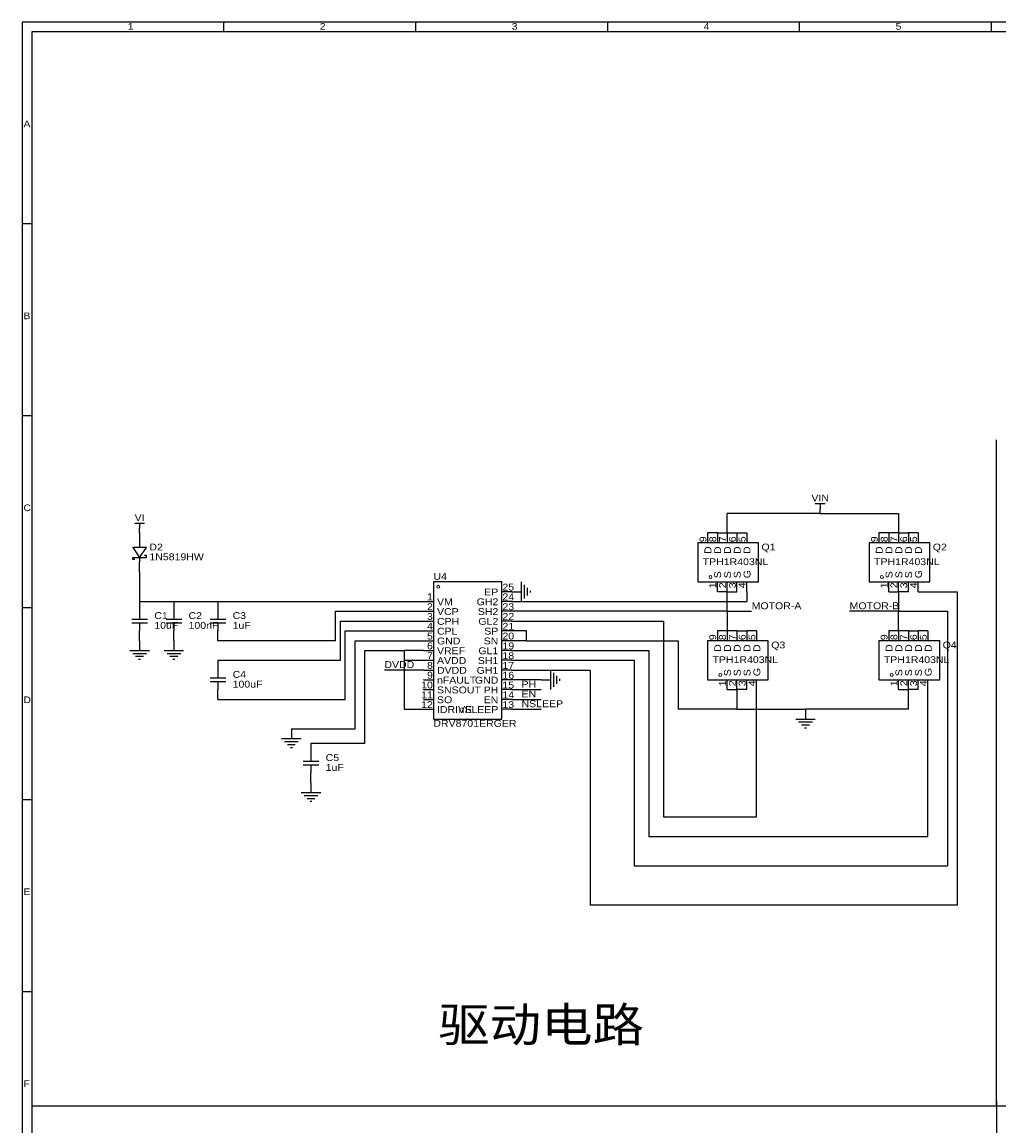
# Model space of a CAD drawing. Header units: millimetres. Extents: x 0 to 589, y 3 to 521.
# Tile 2 of 4: x 0 to 253, y 235 to 521. Entities that reach past the tile are written whole.
import ezdxf
from ezdxf.enums import TextEntityAlignment as Align

# ---------------------------------------------------------------- set-up
doc = ezdxf.new("R2010")
doc.units = ezdxf.units.MM
doc.header["$MEASUREMENT"] = 0
doc.styles.get("Standard").update_dxf_attribs({"font": 'arial.ttf'})

msp = doc.modelspace()

# ---------------------------------------------------------------- linework, layer by layer
at = {"color": 1, "true_color": 0x000000}
for points in [[(0, 521.09), (0, 106.56), (588.77, 106.56), (588.77, 521.09)], [(2.54, 518.55), (2.54, 109.1), (586.23, 109.1), (586.23, 518.55)]]:
    msp.add_lwpolyline(points, close=True, dxfattribs=at)
for points in [[(52.32, 518.55), (52.32, 521.09)], [(102.11, 518.55), (102.11, 521.09)], [(151.89, 518.55), (151.89, 521.09)], [(201.68, 518.55), (201.68, 521.09)], [(251.46, 518.55), (251.46, 521.09)], [(2.54, 468.77), (0, 468.77)], [(2.54, 418.99), (0, 418.99)], [(2.54, 240.03), (252.73, 240.03), (252.73, 381), (252.73, 412.75)], [(2.54, 369.2), (0, 369.2)], [(104.2, 350.58), (104.08, 350.46)], [(104.08, 350.58), (104.2, 350.46)], [(104.2, 348.04), (104.08, 347.92)], [(104.08, 348.04), (104.2, 347.92)], [(104.2, 345.5), (104.08, 345.38)], [(104.08, 345.5), (104.2, 345.38)], [(252.73, 240.03), (440.69, 240.03), (440.69, 325.12)], [(2.54, 319.42), (0, 319.42)], [(2.54, 269.63), (0, 269.63)], [(252.73, 241.3), (252.73, 2.54)]]:
    msp.add_lwpolyline(points, dxfattribs=at)
at = {"color": 1, "true_color": 0xa00000}
for points in [[(205.74, 396.24), (208.28, 396.24)], [(207.01, 396.24), (207.01, 394.97)], [(29.21, 391.16), (31.75, 391.16)], [(30.48, 391.16), (30.48, 389.89)], [(30.48, 386.08), (30.48, 384.81)], [(29.21, 381.76), (28.7, 381.76), (28.7, 382.27), (32.26, 382.27), (32.26, 382.78), (31.75, 382.78)], [(30.48, 382.27), (30.48, 381)], [(129.54, 370.84), (129.54, 375.92)], [(130.3, 371.6), (130.3, 375.16)], [(131.06, 372.36), (131.06, 374.4)], [(131.83, 373.13), (131.83, 373.63)], [(30.48, 368.3), (30.48, 366.27)], [(39.37, 368.3), (39.37, 366.27)], [(50.8, 368.3), (50.8, 366.27)], [(28.45, 366.27), (32.51, 366.27)], [(32.51, 365.25), (28.45, 365.25)], [(30.48, 365.25), (30.48, 363.22)], [(37.34, 366.27), (41.4, 366.27)], [(41.4, 365.25), (37.34, 365.25)], [(39.37, 365.25), (39.37, 363.22)], [(48.77, 366.27), (52.83, 366.27)], [(52.83, 365.25), (48.77, 365.25)], [(50.8, 365.25), (50.8, 363.22)], [(27.94, 358.14), (33.02, 358.14)], [(36.83, 358.14), (41.91, 358.14)], [(28.7, 357.38), (32.26, 357.38)], [(29.46, 356.62), (31.5, 356.62)], [(30.23, 355.85), (30.73, 355.85)], [(37.59, 357.38), (41.15, 357.38)], [(38.35, 356.62), (40.39, 356.62)], [(39.12, 355.85), (39.62, 355.85)], [(50.8, 353.06), (50.8, 351.03)], [(137.16, 347.98), (137.16, 353.06)], [(137.92, 348.74), (137.92, 352.3)], [(48.77, 351.03), (52.83, 351.03)], [(52.83, 350.01), (48.77, 350.01)], [(50.8, 350.01), (50.8, 347.98)], [(138.68, 349.5), (138.68, 351.54)], [(139.45, 350.27), (139.45, 350.77)], [(200.66, 340.36), (205.74, 340.36)], [(201.42, 339.6), (204.98, 339.6)], [(202.18, 338.84), (204.22, 338.84)], [(202.95, 338.07), (203.45, 338.07)], [(67.31, 335.28), (72.39, 335.28)], [(68.07, 334.52), (71.63, 334.52)], [(68.83, 333.76), (70.87, 333.76)], [(69.6, 332.99), (70.1, 332.99)], [(72.9, 329.44), (76.96, 329.44)], [(74.93, 331.47), (74.93, 329.44)], [(76.96, 328.42), (72.9, 328.42)], [(74.93, 328.42), (74.93, 326.39)], [(72.39, 321.31), (77.47, 321.31)], [(73.15, 320.55), (76.71, 320.55)], [(73.91, 319.79), (75.95, 319.79)], [(74.68, 319.02), (75.18, 319.02)]]:
    msp.add_lwpolyline(points, dxfattribs=at)
at = {"color": 1, "true_color": 0x008800}
for points in [[(182.88, 388.62), (182.88, 393.7)], [(207.01, 393.7), (182.88, 393.7)], [(207.01, 393.7), (227.33, 393.7)], [(227.33, 393.7), (227.33, 388.62)], [(180.34, 388.62), (177.8, 388.62)], [(180.34, 388.62), (182.88, 388.62)], [(182.88, 388.62), (185.42, 388.62)], [(185.42, 388.62), (187.96, 388.62)], [(224.79, 388.62), (222.25, 388.62)], [(227.33, 388.62), (224.79, 388.62)], [(227.33, 388.62), (229.87, 388.62)], [(232.41, 388.62), (229.87, 388.62)], [(30.48, 378.46), (30.48, 370.84)], [(182.88, 373.38), (180.34, 373.38)], [(182.88, 373.38), (185.42, 373.38)], [(182.88, 368.3), (182.88, 373.38)], [(187.96, 373.38), (187.96, 370.84)], [(224.79, 373.38), (227.33, 373.38)], [(229.87, 373.38), (227.33, 373.38)], [(227.33, 373.38), (227.33, 368.3)], [(232.41, 373.38), (242.57, 373.38)], [(242.57, 373.38), (242.57, 292.1)], [(30.48, 370.84), (39.37, 370.84)], [(39.37, 370.84), (50.8, 370.84)], [(50.8, 370.84), (104.14, 370.84)], [(127, 370.84), (187.96, 370.84)], [(81.28, 360.68), (81.28, 368.3)], [(81.28, 368.3), (104.14, 368.3)], [(182.88, 368.3), (127, 368.3)], [(182.88, 368.3), (182.88, 363.22)], [(182.88, 368.3), (189.23, 368.3)], [(227.33, 368.3), (214.63, 368.3)], [(227.33, 368.3), (240.03, 368.3)], [(227.33, 363.22), (227.33, 368.3)], [(240.03, 368.3), (240.03, 302.26)], [(82.55, 355.6), (82.55, 365.76)], [(82.55, 365.76), (104.14, 365.76)], [(127, 365.76), (166.37, 365.76)], [(166.37, 365.76), (166.37, 314.96)], [(81.28, 360.68), (50.8, 360.68)], [(83.82, 345.44), (83.82, 363.22)], [(83.82, 363.22), (104.14, 363.22)], [(86.36, 337.82), (86.36, 360.68)], [(86.36, 360.68), (104.14, 360.68)], [(130.81, 363.22), (127, 363.22)], [(130.81, 360.68), (127, 360.68)], [(130.81, 360.68), (130.81, 363.22)], [(130.81, 360.68), (170.18, 360.68)], [(170.18, 360.68), (170.18, 342.9)], [(182.88, 363.22), (180.34, 363.22)], [(185.42, 363.22), (182.88, 363.22)], [(185.42, 363.22), (187.96, 363.22)], [(190.5, 363.22), (187.96, 363.22)], [(227.33, 363.22), (224.79, 363.22)], [(229.87, 363.22), (227.33, 363.22)], [(229.87, 363.22), (232.41, 363.22)], [(234.95, 363.22), (232.41, 363.22)], [(88.9, 358.14), (99.06, 358.14)], [(88.9, 334.01), (88.9, 358.14)], [(99.06, 358.14), (99.06, 355.6)], [(104.14, 358.14), (99.06, 358.14)], [(127, 358.14), (162.56, 358.14)], [(162.56, 358.14), (162.56, 309.88)], [(50.8, 355.6), (82.55, 355.6)], [(99.06, 355.6), (99.06, 342.9)], [(99.06, 355.6), (104.14, 355.6)], [(127, 355.6), (158.75, 355.6)], [(158.75, 355.6), (158.75, 302.26)], [(104.14, 353.06), (93.98, 353.06)], [(127, 353.06), (147.32, 353.06)], [(147.32, 353.06), (147.32, 292.1)], [(134.62, 350.52), (127, 350.52)], [(127, 347.98), (134.62, 347.98)], [(182.88, 347.98), (185.42, 347.98)], [(187.96, 347.98), (185.42, 347.98)], [(185.42, 347.98), (185.42, 342.9)], [(190.5, 314.96), (190.5, 347.98)], [(227.33, 347.98), (229.87, 347.98)], [(229.87, 342.9), (229.87, 347.98)], [(232.41, 347.98), (229.87, 347.98)], [(234.95, 309.88), (234.95, 347.98)], [(50.8, 345.44), (83.82, 345.44)], [(127, 345.44), (134.62, 345.44)], [(99.06, 342.9), (104.14, 342.9)], [(127, 342.9), (134.62, 342.9)], [(185.42, 342.9), (170.18, 342.9)], [(185.42, 342.9), (203.2, 342.9)], [(229.87, 342.9), (203.2, 342.9)], [(69.85, 337.82), (86.36, 337.82)], [(88.9, 334.01), (74.93, 334.01)], [(166.37, 314.96), (190.5, 314.96)], [(162.56, 309.88), (234.95, 309.88)], [(158.75, 302.26), (240.03, 302.26)], [(242.57, 292.1), (147.32, 292.1)]]:
    msp.add_lwpolyline(points, dxfattribs=at)
at = {"color": 1, "true_color": 0x880000}
for points in [[(207.01, 393.7), (207.01, 394.97)], [(30.48, 388.62), (30.48, 389.89)], [(30.48, 388.62), (30.48, 386.08)], [(177.8, 388.62), (177.8, 386.08)], [(180.34, 388.62), (180.34, 386.08)], [(182.88, 388.62), (182.88, 386.08)], [(185.42, 388.62), (185.42, 386.08)], [(187.96, 388.62), (187.96, 386.08)], [(222.25, 388.62), (222.25, 386.08)], [(224.79, 388.62), (224.79, 386.08)], [(227.33, 388.62), (227.33, 386.08)], [(229.87, 388.62), (229.87, 386.08)], [(232.41, 388.62), (232.41, 386.08)], [(30.48, 378.46), (30.48, 381)], [(180.34, 373.38), (180.34, 375.92)], [(182.88, 373.38), (182.88, 375.92)], [(185.42, 373.38), (185.42, 375.92)], [(187.96, 373.38), (187.96, 375.92)], [(224.79, 373.38), (224.79, 375.92)], [(227.33, 373.38), (227.33, 375.92)], [(229.87, 373.38), (229.87, 375.92)], [(232.41, 373.38), (232.41, 375.92)], [(127, 373.38), (124.46, 373.38)], [(127, 373.38), (129.54, 373.38)], [(30.48, 370.84), (30.48, 368.3)], [(39.37, 370.84), (39.37, 368.3)], [(50.8, 370.84), (50.8, 368.3)], [(104.14, 370.84), (106.68, 370.84)], [(127, 370.84), (124.46, 370.84)], [(104.14, 368.3), (106.68, 368.3)], [(127, 368.3), (124.46, 368.3)], [(104.14, 365.76), (106.68, 365.76)], [(127, 365.76), (124.46, 365.76)], [(30.48, 360.68), (30.48, 363.22)], [(30.48, 360.68), (30.48, 358.14)], [(39.37, 360.68), (39.37, 363.22)], [(39.37, 360.68), (39.37, 358.14)], [(50.8, 360.68), (50.8, 363.22)], [(104.14, 363.22), (106.68, 363.22)], [(104.14, 360.68), (106.68, 360.68)], [(127, 363.22), (124.46, 363.22)], [(127, 360.68), (124.46, 360.68)], [(180.34, 363.22), (180.34, 360.68)], [(182.88, 363.22), (182.88, 360.68)], [(185.42, 363.22), (185.42, 360.68)], [(187.96, 363.22), (187.96, 360.68)], [(190.5, 363.22), (190.5, 360.68)], [(224.79, 363.22), (224.79, 360.68)], [(227.33, 363.22), (227.33, 360.68)], [(229.87, 363.22), (229.87, 360.68)], [(232.41, 363.22), (232.41, 360.68)], [(234.95, 363.22), (234.95, 360.68)], [(104.14, 358.14), (106.68, 358.14)], [(127, 358.14), (124.46, 358.14)], [(50.8, 355.6), (50.8, 353.06)], [(104.14, 355.6), (106.68, 355.6)], [(127, 355.6), (124.46, 355.6)], [(104.14, 353.06), (106.68, 353.06)], [(127, 353.06), (124.46, 353.06)], [(104.14, 350.52), (106.68, 350.52)], [(127, 350.52), (124.46, 350.52)], [(134.62, 350.52), (137.16, 350.52)], [(182.88, 347.98), (182.88, 350.52)], [(185.42, 347.98), (185.42, 350.52)], [(187.96, 347.98), (187.96, 350.52)], [(190.5, 347.98), (190.5, 350.52)], [(227.33, 347.98), (227.33, 350.52)], [(229.87, 347.98), (229.87, 350.52)], [(232.41, 347.98), (232.41, 350.52)], [(234.95, 347.98), (234.95, 350.52)], [(50.8, 345.44), (50.8, 347.98)], [(104.14, 347.98), (106.68, 347.98)], [(127, 347.98), (124.46, 347.98)], [(104.14, 345.44), (106.68, 345.44)], [(127, 345.44), (124.46, 345.44)], [(104.14, 342.9), (106.68, 342.9)], [(127, 342.9), (124.46, 342.9)], [(203.2, 342.9), (203.2, 340.36)], [(69.85, 337.82), (69.85, 335.28)], [(74.93, 334.01), (74.93, 331.47)], [(74.93, 323.85), (74.93, 326.39)], [(74.93, 323.85), (74.93, 321.31)]]:
    msp.add_lwpolyline(points, dxfattribs=at)
at = {"color": 1, "true_color": 0xa00000}
for points in [[(28.7, 384.81), (30.48, 382.27), (32.26, 384.81)], [(175.26, 386.08), (175.26, 375.92), (191.01, 375.92), (191.01, 386.08)], [(219.71, 386.08), (219.71, 375.92), (235.46, 375.92), (235.46, 386.08)], [(106.68, 375.92), (106.68, 340.36), (124.46, 340.36), (124.46, 375.92)], [(177.8, 360.68), (177.8, 350.52), (193.55, 350.52), (193.55, 360.68)], [(222.25, 360.68), (222.25, 350.52), (238, 350.52), (238, 360.68)]]:
    msp.add_lwpolyline(points, close=True, dxfattribs=at)
at = {"color": 1, "lineweight": 0, "true_color": 0xa00000}
for centre in [(107.95, 374.65), (178.56, 377.19), (178.56, 377.19), (223.01, 377.19), (223.01, 377.19), (181.1, 351.79), (181.1, 351.79), (225.55, 351.79), (225.55, 351.79)]:
    msp.add_circle(centre, 0.381, dxfattribs=at)

# ---------------------------------------------------------------- texts
at = {"color": 1, "true_color": 0x000000, "width": 1.1}
for s, height, p in [('1', 1.73, (27.43, 518.59)), ('2', 1.73, (77.22, 518.59)), ('3', 1.73, (127, 518.59)), ('4', 1.73, (176.78, 518.59)), ('5', 1.73, (226.57, 518.59)), ('A', 1.73, (0.38, 493.32)), ('B', 1.73, (0.38, 443.53)), ('C', 1.73, (0.38, 393.75)), ('25', 1.778, (124.59, 373.15)), ('24', 1.778, (124.59, 370.61)), ('23', 1.778, (124.59, 368.07)), ('MOTOR-A', 1.778, (189.23, 368.3)), ('MOTOR-B', 1.778, (214.63, 368.3)), ('22', 1.778, (124.59, 365.53)), ('21', 1.778, (124.59, 362.99)), ('20', 1.778, (124.59, 360.45)), ('19', 1.778, (124.59, 357.91)), ('DVDD', 1.778, (93.98, 353.06)), ('18', 1.778, (124.59, 355.37)), ('17', 1.778, (124.59, 352.83)), ('16', 1.778, (124.59, 350.29)), ('15', 1.778, (124.59, 347.75)), ('PH', 1.778, (129.54, 347.98)), ('14', 1.778, (124.59, 345.21)), ('EN', 1.778, (129.54, 345.44)), ('D', 1.73, (0.38, 343.96)), ('13', 1.778, (124.59, 342.67)), ('NSLEEP', 1.778, (129.54, 342.9)), ('E', 1.73, (0.38, 294.18)), ('驱动电路', 8.89, (107.95, 254)), ('F', 1.73, (0.38, 244.4))]:
    msp.add_text(s, height=height, dxfattribs=at).set_placement(p, align=Align.BOTTOM_LEFT)
at = {"color": 1, "true_color": 0x000080, "width": 1.1}
for s, p in [('VIN', (207.01, 396.24)), ('VI', (30.48, 391.16))]:
    msp.add_text(s, height=1.778, dxfattribs=at).set_placement(p, align=Align.BOTTOM_CENTER)
at = {"color": 1, "true_color": 0x000000, "width": 1.1}
for s, p in [('9', (178.03, 386.21)), ('8', (180.57, 386.21)), ('7', (183.11, 386.21)), ('6', (185.65, 386.21)), ('5', (188.19, 386.21)), ('9', (222.48, 386.21)), ('8', (225.02, 386.21)), ('7', (227.56, 386.21)), ('6', (230.1, 386.21)), ('5', (232.64, 386.21)), ('9', (180.57, 360.81)), ('8', (183.11, 360.81)), ('7', (185.65, 360.81)), ('6', (188.19, 360.81)), ('5', (190.73, 360.81)), ('9', (225.02, 360.81)), ('8', (227.56, 360.81)), ('7', (230.1, 360.81)), ('6', (232.64, 360.81)), ('5', (235.18, 360.81))]:
    msp.add_text(s, height=1.78, rotation=90, dxfattribs=at).set_placement(p, align=Align.BOTTOM_LEFT)
at = {"color": 1, "true_color": 0x000080, "width": 1.1}
for s, p in [('D2', (33.02, 383.54)), ('Q1', (191.77, 383.54)), ('Q2', (236.22, 383.54)), ('1N5819HW', (33.02, 381)), ('TPH1R403NL', (176.53, 379.73)), ('TPH1R403NL', (220.98, 379.73)), ('U4', (106.68, 375.92)), ('C1', (34.29, 365.76)), ('C2', (43.18, 365.76)), ('C3', (54.61, 365.76)), ('10uF', (34.29, 363.22)), ('100nF', (43.18, 363.22)), ('1uF', (54.61, 363.22)), ('Q3', (194.31, 358.14)), ('Q4', (238.76, 358.14)), ('TPH1R403NL', (179.07, 354.33)), ('TPH1R403NL', (223.52, 354.33)), ('C4', (54.61, 350.52)), ('100uF', (54.61, 347.98)), ('DRV8701ERGER', (106.68, 337.82)), ('C5', (78.74, 328.93)), ('1uF', (78.74, 326.39))]:
    msp.add_text(s, height=1.778, dxfattribs=at).set_placement(p, align=Align.BOTTOM_LEFT)
at = {"color": 1, "true_color": 0x0000ff, "width": 1.1}
for p in [(179.3, 385.14), (181.84, 385.14), (184.38, 385.14), (186.92, 385.14), (189.46, 385.14), (223.75, 385.14), (226.29, 385.14), (228.83, 385.14), (231.37, 385.14), (233.91, 385.14), (181.84, 359.74), (184.38, 359.74), (186.92, 359.74), (189.46, 359.74), (192, 359.74), (226.29, 359.74), (228.83, 359.74), (231.37, 359.74), (233.91, 359.74), (236.45, 359.74)]:
    msp.add_text('D', height=1.78, rotation=90, dxfattribs=at).set_placement(p, align=Align.BOTTOM_RIGHT)
for s, p in [('S', (181.84, 376.86)), ('S', (184.38, 376.86)), ('S', (186.92, 376.86)), ('G', (189.46, 376.86)), ('S', (226.29, 376.86)), ('S', (228.83, 376.86)), ('S', (231.37, 376.86)), ('G', (233.91, 376.86)), ('S', (184.38, 351.46)), ('S', (186.92, 351.46)), ('S', (189.46, 351.46)), ('G', (192, 351.46)), ('S', (228.83, 351.46)), ('S', (231.37, 351.46)), ('S', (233.91, 351.46)), ('G', (236.45, 351.46))]:
    msp.add_text(s, height=1.78, rotation=90, dxfattribs=at).set_placement(p, align=Align.BOTTOM_LEFT)
at = {"color": 1, "true_color": 0x000000, "width": 1.1}
for s, p in [('1', (180.57, 375.79)), ('2', (183.11, 375.79)), ('3', (185.65, 375.79)), ('4', (188.19, 375.79)), ('1', (225.02, 375.79)), ('2', (227.56, 375.79)), ('3', (230.1, 375.79)), ('4', (232.64, 375.79)), ('1', (183.11, 350.39)), ('2', (185.65, 350.39)), ('3', (188.19, 350.39)), ('4', (190.73, 350.39)), ('1', (227.56, 350.39)), ('2', (230.1, 350.39)), ('3', (232.64, 350.39)), ('4', (235.18, 350.39))]:
    msp.add_text(s, height=1.78, rotation=90, dxfattribs=at).set_placement(p, align=Align.BOTTOM_RIGHT)
for s, height, p in [('1', 1.78, (106.55, 370.61)), ('2', 1.78, (106.55, 368.07)), ('3', 1.78, (106.55, 365.53)), ('4', 1.78, (106.55, 362.99)), ('5', 1.78, (106.55, 360.45)), ('6', 1.78, (106.55, 357.91)), ('7', 1.78, (106.55, 355.37)), ('8', 1.78, (106.55, 352.83)), ('9', 1.78, (106.55, 350.29)), ('10', 1.778, (106.55, 347.75)), ('11', 1.778, (106.55, 345.21)), ('12', 1.778, (106.55, 342.67))]:
    msp.add_text(s, height=height, dxfattribs=at).set_placement(p, align=Align.BOTTOM_RIGHT)
at = {"color": 1, "true_color": 0x0000ff, "width": 1.1}
for s, p in [('EP', (123.52, 371.88)), ('GH2', (123.52, 369.34)), ('SH2', (123.52, 366.8)), ('GL2', (123.52, 364.26)), ('SP', (123.52, 361.72)), ('SN', (123.52, 359.18)), ('GL1', (123.52, 356.64)), ('SH1', (123.52, 354.1)), ('GH1', (123.52, 351.56)), ('GND', (123.52, 349.02)), ('PH', (123.52, 346.48)), ('nSLEEP', (123.52, 341.4)), ('EN', (123.52, 343.94))]:
    msp.add_text(s, height=1.778, dxfattribs=at).set_placement(p, align=Align.BOTTOM_RIGHT)
for s, p in [('VM', (107.62, 369.34)), ('VCP', (107.62, 366.8)), ('CPH', (107.62, 364.26)), ('CPL', (107.62, 361.72)), ('GND', (107.62, 359.18)), ('VREF', (107.62, 356.64)), ('AVDD', (107.62, 354.1)), ('DVDD', (107.62, 351.56)), ('nFAULT', (107.62, 349.02)), ('SNSOUT', (107.62, 346.48)), ('SO', (107.62, 343.94)), ('IDRIVE', (107.62, 341.4))]:
    msp.add_text(s, height=1.778, dxfattribs=at).set_placement(p, align=Align.BOTTOM_LEFT)

doc.saveas('drawing.dxf')
